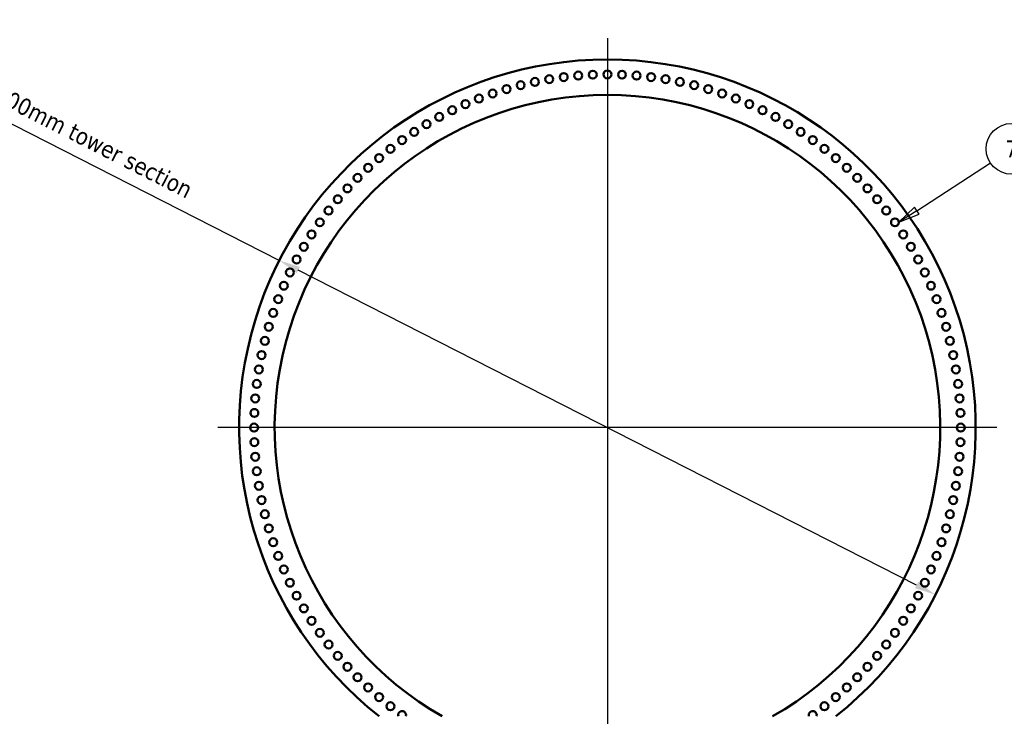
# Model space of a CAD drawing. Header units: millimetres. Extents: x 0 to 63075, y 0 to 44550.
# Tile 19 of 31: x 48622 to 57312, y 14046 to 20196. Entities that reach past the tile are written whole.
import ezdxf

# ---------------------------------------------------------------- set-up
doc = ezdxf.new("R2010")
doc.units = ezdxf.units.MM
doc.header["$LTSCALE"] = 75
for name, color, linetype, lineweight in [('Center Mark (ISO)', 7, 'Continuous', 25), ('Dimension (ISO)', 7, 'Continuous', 25), ('Symbol (ISO)', 7, 'Continuous', 25), ('Visible (ISO)', 7, 'Continuous', 50)]:
    doc.layers.add(name, color=color, linetype=linetype, lineweight=lineweight)
doc.styles.add('Label Text (ISO)', font='tahoma.ttf')
doc.styles.add('Note Text (ISO)', font='tahoma.ttf')
doc.dimstyles.new('Default (ISO)', dxfattribs={"dimscale": 75, "dimtxt": 2, "dimasz": 2.5, "dimexe": 3.175, "dimexo": 0, "dimgap": 0.762, "dimtad": 1, "dimrnd": 1e-08, "dimtxsty": 'Note Text (ISO)', "dimcen": 0.09, "dimdle": 10, "dimclrd": 256, "dimclre": 256, "dimclrt": 256, "dimazin": 2, "dimtfac": 1, "dimtmove": 0, "dimatfit": 3, "dimfxl": 1, "dimtolj": 1, "dimtzin": 0, "dimlwd": -1, "dimlwe": -1, "dimarcsym": 0})

# ---------------------------------------------------------------- blocks, each defined once
blk = doc.blocks.new('*D8')
at = {"layer": 'Defpoints', "color": 0, "transparency": 16777216}
for p in [(50913.5, 18070.8), (56704.7, 15119.2)]:
    blk.add_point(p, dxfattribs=at)
at = {"layer": 'Dimension (ISO)', "transparency": 16777216}
for p, q in [((50913.5, 18070.8), (47585.2, 19767.2)), ((56537.6, 15204.3), (51080.6, 17985.7))]:
    blk.add_line(p, q, dxfattribs=at)
for points in [[(51094.7, 18013.5), (51066.4, 17957.8), (50913.5, 18070.8)], [(56551.8, 15232.2), (56523.5, 15176.5), (56704.7, 15119.2)]]:
    blk.add_solid(points, dxfattribs=at)
at = {"layer": 'Dimension (ISO)', "transparency": 16777216, "insert": (47868.1, 20196.4), "char_height": 150, "attachment_point": 1, "rotation": 332.99341, "style": 'Note Text (ISO)'}
blk.add_mtext('\\A1;\\fTahoma|b0|i0;\\H149.0446;∅6500\\P\\fTahoma|b0|i0;\\H149.0446;Up to Ø7000mm tower section', dxfattribs=at)
blk = doc.blocks.new('Balloon1')
at = {"layer": 'Symbol (ISO)'}
for p, q in [((753.86, 246.79), (762.52, 252.44)), ((753.58, 247.21), (751.76, 245.43)), ((753.86, 246.79), (751.76, 245.43)), ((754.13, 246.37), (753.58, 247.21)), ((751.76, 245.43), (754.13, 246.37))]:
    blk.add_line(p, q, dxfattribs=at)
at = {"layer": 'Symbol (ISO)', "flags": 128}
blk.add_lwpolyline([(753.58, 247.21), (751.76, 245.43), (754.13, 246.37), (753.58, 247.21)], dxfattribs=at)
at = {"layer": 'Symbol (ISO)'}
blk.add_circle((765.02, 254.08), 3, dxfattribs=at)
blk.add_solid([(753.58, 247.21), (751.76, 245.43), (754.13, 246.37), (753.58, 247.21)], dxfattribs=at)
at = {"layer": 'Symbol (ISO)', "insert": (765.02, 254.08), "char_height": 2, "attachment_point": 5, "style": 'Label Text (ISO)'}
blk.add_mtext('7', dxfattribs=at)

msp = doc.modelspace()

# ---------------------------------------------------------------- linework, layer by layer
at = {"layer": 'Center Mark (ISO)', "linetype": 'Continuous'}
for p, q in [((53809.0992, 20032.502), (53809.0992, 13157.502)), ((57246.5992, 16595.002), (50371.5992, 16595.002))]:
    msp.add_line(p, q, dxfattribs=at)
at = {"layer": 'Visible (ISO)'}
for centre in [(53551.5755, 19702.8507), (53680.2272, 19710.8381), (53809.0992, 19713.502), (53937.9711, 19710.8381), (54066.6229, 19702.8507), (53043.5527, 19618.0767), (53169.1351, 19647.1305), (53295.8109, 19670.9697), (53423.3637, 19689.5537), (54194.8346, 19689.5537), (54322.3874, 19670.9697), (54449.0632, 19647.1305), (54574.6457, 19618.0767), (52796.5239, 19544.5331), (52919.2782, 19583.8581), (54698.9202, 19583.8581), (54821.6745, 19544.5331), (52556.412, 19450.8411), (52675.4996, 19500.1688), (54942.6988, 19500.1688), (55061.7864, 19450.8411), (52439.4646, 19396.6343), (55178.7337, 19396.6343), (52212.7856, 19273.9618), (52324.8572, 19337.6409), (55293.3411, 19337.6409), (55405.4127, 19273.9618), (52103.4413, 19205.7057), (55514.757, 19205.7057), (51997.0111, 19132.9892), (55621.1872, 19132.9892), (51893.6768, 19055.9367), (55724.5215, 19055.9367), (51793.615, 18974.6797), (55824.5833, 18974.6797), (51696.9966, 18889.357), (55921.2018, 18889.357), (51603.9867, 18800.1145), (56014.2117, 18800.1145), (51514.7442, 18707.1046), (56103.4542, 18707.1046), (51429.4215, 18610.4862), (56188.7768, 18610.4862), (51348.1645, 18510.4244), (56270.0338, 18510.4244), (51271.1119, 18407.0901), (56347.0864, 18407.0901), (51198.3955, 18300.6598), (56419.8028, 18300.6598), (51130.1394, 18191.3155), (56488.0589, 18191.3155), (51066.4603, 18079.244), (56551.7381, 18079.244), (51007.4669, 17964.6366), (56610.7314, 17964.6366), (50953.2601, 17847.6892), (56664.9383, 17847.6892), (50903.9324, 17728.6016), (56714.266, 17728.6016), (50859.5681, 17607.5773), (56758.6302, 17607.5773), (50820.2431, 17484.823), (56797.9553, 17484.823), (50786.0244, 17360.5485), (56832.1739, 17360.5485), (50756.9707, 17234.9661), (56861.2277, 17234.9661), (50733.1314, 17108.2902), (56885.0669, 17108.2902), (50714.5474, 16980.7375), (56903.6509, 16980.7375), (50701.2504, 16852.5257), (56916.9479, 16852.5257), (50693.2631, 16723.8739), (56924.9352, 16723.8739), (50690.5992, 16595.002), (56927.5992, 16595.002), (50693.2631, 16466.1301), (56924.9352, 16466.1301), (50701.2504, 16337.4783), (56916.9479, 16337.4783), (50714.5474, 16209.2665), (56903.6509, 16209.2665), (50733.1314, 16081.7138), (56885.0669, 16081.7138), (50756.9707, 15955.038), (56861.2277, 15955.038), (50786.0244, 15829.4555), (56832.1739, 15829.4555), (50820.2431, 15705.181), (56797.9553, 15705.181), (50859.5681, 15582.4267), (56758.6302, 15582.4267), (50903.9324, 15461.4024), (56714.266, 15461.4024), (50953.2601, 15342.3148), (56664.9383, 15342.3148), (51007.4669, 15225.3674), (56610.7314, 15225.3674), (51066.4603, 15110.7601), (56551.7381, 15110.7601), (51130.1394, 14998.6885), (56488.0589, 14998.6885), (51198.3955, 14889.3442), (56419.8028, 14889.3442), (51271.1119, 14782.914), (56347.0864, 14782.914), (51348.1645, 14679.5797), (56270.0338, 14679.5797), (51429.4215, 14579.5178), (56188.7768, 14579.5178), (51514.7442, 14482.8994), (56103.4542, 14482.8994), (51603.9867, 14389.8895), (56014.2117, 14389.8895), (51696.9966, 14300.647), (55921.2018, 14300.647), (51793.615, 14215.3243), (51893.6768, 14134.0673), (55724.5215, 14134.0673), (55824.5833, 14215.3243)]:
    msp.add_circle(centre, 35, dxfattribs=at)
for centre, radius, start, end in [((53809.0992, 16595.002), 3250, 308.3303697, 231.6696303), ((53809.0992, 16595.002), 2937, 299.76748004, 240.23251996), ((51997.0111, 14057.0148), 35, 340.87345399, 199.12654601), ((55621.1872, 14057.0148), 35, 340.87345399, 199.12654601)]:
    msp.add_arc(centre, radius, start, end, dxfattribs=at)

# ---------------------------------------------------------------- block references
at = {"layer": 'Symbol (ISO)', "xscale": 75, "yscale": 75, "zscale": 75}
msp.add_blockref('Balloon1', (0, 0), dxfattribs=at)

# ---------------------------------------------------------------- dimensions: what is measured, and where the dimension line sits
at = {"layer": 'Dimension (ISO)'}
dim = msp.add_diameter_dim_2p(p1=(56704.7007, 15119.1999), p2=(50913.4976, 18070.8041), text='\\fTahoma|b0|i0;\\H149.0446;<>\\P\\fTahoma|b0|i0;\\H149.0446;Up to Ø7000mm tower section', dimstyle='Default (ISO)', override={"dimgap": 0.762, "dimdec": 2, "dimlfac": 1, "dimtol": 0, "dimlim": 0, "dimtp": 0, "dimtm": 0, "dimtdec": 2, "dimatfit": 2, "dimtvp": -0.25}, dxfattribs=at)
dim.commit()
dim.dimension.update_dxf_attribs({"geometry": '*D8', "text_midpoint": (48858.2763, 19118.2894), "dimtype": 163})

doc.saveas('drawing.dxf')
